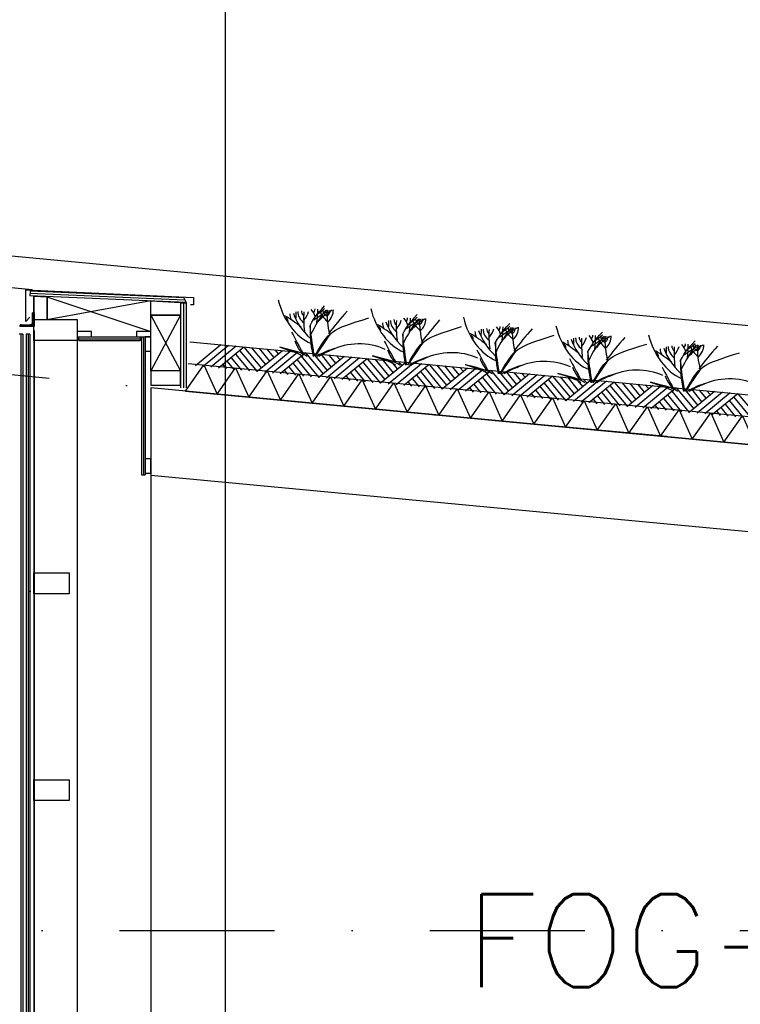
# Model space of a CAD drawing. Extents: x -18628 to 99585, y 127200 to 154480.
# Tile 55 of 59: x 79576 to 81900, y 137777 to 140954. Entities that reach past the tile are written whole.
import ezdxf

# ---------------------------------------------------------------- set-up
doc = ezdxf.new("R2010")
doc.units = 0
doc.header["$LTSCALE"] = 1000
doc.header["$MEASUREMENT"] = 0
doc.linetypes.add('DASHDOT', pattern=[1, 0.5, -0.25, 0, -0.25])
doc.linetypes.add('DOT', pattern=[0.25, 0, -0.25])
for name, color, linetype in [('B02', 7, 'CONTINUOUS'), ('B03', 7, 'CONTINUOUS'), ('B08', 7, 'CONTINUOUS')]:
    doc.layers.add(name, color=color, linetype=linetype)
doc.styles.add('TXT', font='txt.shx')

msp = doc.modelspace()

# ---------------------------------------------------------------- linework, layer by layer
at = {"layer": 'B02', "color": 5, "linetype": 'Continuous'}
msp.add_line((80239.5, 151575.7), (80239.5, 127199.8), dxfattribs=at)
at = {"layer": 'B02', "color": 5, "linetype": 'DASHDOT'}
for p, q in [((99585, 137916), (-15956, 148828)), ((-15111, 138016), (89669.6, 138016))]:
    msp.add_line(p, q, dxfattribs=at)
at = {"layer": 'B03', "color": 5, "linetype": 'Continuous'}
for p, q in [((74156, 140701.1), (91430.9, 139069.7)), ((74154, 140599.4), (79616.2, 140083.6)), ((80109.3, 140048.8), (79609.4, 140069.9)), ((80104.5, 140040.7), (80104.5, 139765.7)), ((79622.5, 139951), (79622.5, 132683)), ((79623.5, 139951), (79623.5, 136072.5)), ((79580.5, 139939.3), (79580.5, 132648)), ((79603.5, 139939.3), (79603.5, 132648)), ((79761.5, 139918.3), (79761.5, 132683)), ((79766.7, 139924.3), (79966.1, 139924.3)), ((79975.5, 139930.3), (79975.5, 139485.7)), ((80224.6, 139904.7), (80142.9, 139837.1)), ((80249.5, 139902.4), (80167.7, 139834.8)), ((80274.4, 139900), (80192.6, 139832.4)), ((80299.2, 139897.7), (80217.5, 139830)), ((80285.2, 139886.9), (80342, 139818.3)), ((80299.2, 139897.7), (80356.1, 139830)), ((80324.1, 139895.3), (80369.2, 139840.8)), ((80423.7, 139885.9), (80342, 139818.3)), ((80349, 139893), (80382.3, 139851.6)), ((80448.6, 139883.6), (80366.9, 139816)), ((80373.9, 139890.6), (80396.4, 139863.4)), ((80473.5, 139881.2), (80391.7, 139813.6)), ((80398.8, 139888.3), (80410.6, 139875.1)), ((80244.8, 139852.6), (80267.3, 139825.4)), ((80258.8, 139863.3), (80292.2, 139823)), ((80272, 139875.1), (80317.1, 139820.6)), ((80498.4, 139878.9), (80416.6, 139811.2)), ((80471.1, 139856.3), (80516.2, 139801.8)), ((80484.3, 139868.1), (80541.1, 139799.5)), ((80498.4, 139878.9), (80555.2, 139811.2)), ((80523.2, 139876.5), (80568.3, 139822)), ((80622.8, 139867.1), (80541.1, 139799.5)), ((80548.1, 139874.2), (80581.4, 139832.9)), ((80647.7, 139864.8), (80566, 139797.1)), ((80573, 139871.8), (80595.6, 139844.6)), ((80672.6, 139862.4), (80590.9, 139794.8)), ((80597.9, 139869.5), (80609.7, 139856.3)), ((80697.5, 139860), (80615.7, 139792.4)), ((80683.4, 139849.3), (80740.2, 139780.7)), ((80697.5, 139860), (80754.4, 139792.4)), ((80722.4, 139857.7), (80767.4, 139803.2)), ((80747.2, 139855.4), (80780.5, 139814)), ((80772.1, 139853), (80794.7, 139825.8)), ((80797, 139850.6), (80808.8, 139837.5)), ((80230.7, 139841.9), (80242.4, 139827.7)), ((80429.8, 139823.1), (80441.5, 139808.9)), ((80443.9, 139833.8), (80466.4, 139806.5)), ((80457.9, 139844.5), (80491.3, 139804.2)), ((80657.1, 139825.7), (80690.4, 139785.4)), ((80670.2, 139837.5), (80715.3, 139783)), ((80821.9, 139848.3), (80740.2, 139780.7)), ((80846.8, 139846), (80765.1, 139778.3)), ((80871.7, 139843.6), (80790, 139776)), ((80896.6, 139841.2), (80814.9, 139773.6)), ((80869.3, 139818.7), (80914.4, 139764.2)), ((80882.5, 139830.5), (80939.3, 139761.9)), ((80896.6, 139841.2), (80953.5, 139773.6)), ((80921.5, 139838.9), (80966.5, 139784.4)), ((81021, 139829.5), (80939.3, 139761.9)), ((80946.4, 139836.5), (80979.6, 139795.2)), ((81045.9, 139827.1), (80964.2, 139759.5)), ((80971.2, 139834.2), (80993.8, 139807)), ((81070.8, 139824.8), (80989.1, 139757.2)), ((80996.1, 139831.9), (81007.9, 139818.7)), ((81095.7, 139822.4), (81014, 139754.8)), ((81095.7, 139822.4), (81152.6, 139754.8)), ((81120.6, 139820.1), (81165.7, 139765.6)), ((81145.5, 139817.7), (81178.7, 139776.4)), ((80628.9, 139804.2), (80640.6, 139790.1)), ((80643, 139815), (80665.5, 139787.7)), ((80828, 139785.5), (80839.8, 139771.3)), ((80842.1, 139796.2), (80864.6, 139768.9)), ((80856.2, 139806.9), (80889.5, 139766.6)), ((81055.3, 139788.1), (81088.6, 139747.8)), ((81068.4, 139799.9), (81113.5, 139745.4)), ((81081.6, 139811.7), (81138.4, 139743.1)), ((81220.1, 139810.7), (81138.4, 139743.1)), ((81245, 139808.3), (81163.3, 139740.7)), ((81170.4, 139815.4), (81192.9, 139788.1)), ((81269.9, 139806), (81188.2, 139738.4)), ((81195.2, 139813), (81207.1, 139799.9)), ((81294.8, 139803.6), (81213.1, 139736)), ((81280.7, 139792.9), (81337.5, 139724.3)), ((81294.8, 139803.6), (81351.7, 139736)), ((81319.7, 139801.3), (81364.8, 139746.8)), ((81419.2, 139791.9), (81337.5, 139724.3)), ((81344.6, 139798.9), (81377.9, 139757.6)), ((81444.1, 139789.5), (81362.4, 139721.9)), ((81369.5, 139796.6), (81392, 139769.4)), ((81469, 139787.2), (81387.3, 139719.6)), ((81394.4, 139794.2), (81406.2, 139781.1)), ((81027.1, 139766.6), (81038.9, 139752.5)), ((81041.2, 139777.4), (81063.8, 139750.1)), ((81240.3, 139758.6), (81262.9, 139731.3)), ((81254.4, 139769.3), (81287.8, 139729)), ((81267.6, 139781.1), (81312.6, 139726.6)), ((81493.9, 139784.8), (81412.2, 139717.2)), ((81466.7, 139762.3), (81511.8, 139707.8)), ((81479.9, 139774.1), (81536.6, 139705.5)), ((81493.9, 139784.8), (81550.8, 139717.2)), ((81518.8, 139782.5), (81563.9, 139728)), ((81618.4, 139773.1), (81536.6, 139705.5)), ((81543.7, 139780.1), (81577, 139738.8)), ((81643.2, 139770.7), (81561.5, 139703.1)), ((81568.6, 139777.8), (81591.1, 139750.5)), ((81668.1, 139768.4), (81586.4, 139700.8)), ((81593.5, 139775.4), (81605.3, 139762.3)), ((81693, 139766), (81611.3, 139698.4)), ((81679, 139755.3), (81735.8, 139686.7)), ((81693, 139766), (81749.9, 139698.4)), ((81717.9, 139763.7), (81763, 139709.2)), ((81817.5, 139754.3), (81735.8, 139686.7)), ((81742.8, 139761.3), (81776.1, 139720)), ((81767.7, 139759), (81790.2, 139731.7)), ((81792.6, 139756.6), (81804.4, 139743.5)), ((81226.2, 139747.8), (81238, 139733.7)), ((81425.4, 139729), (81437.1, 139714.9)), ((81439.4, 139739.8), (81462, 139712.5)), ((81453.5, 139750.5), (81486.9, 139710.2)), ((81652.6, 139731.7), (81686, 139691.4)), ((81665.8, 139743.5), (81710.9, 139689)), ((81842.4, 139751.9), (81760.7, 139684.3)), ((81867.3, 139749.6), (81785.5, 139682)), ((81892.2, 139747.2), (81810.4, 139679.6)), ((81864.9, 139724.7), (81910, 139670.2)), ((81878.1, 139736.5), (81934.9, 139667.9)), ((81892.2, 139747.2), (81949, 139679.6)), ((81624.5, 139710.2), (81636.2, 139696.1)), ((81638.6, 139721), (81661.1, 139693.7)), ((81823.6, 139691.4), (81835.3, 139677.3)), ((81837.7, 139702.1), (81860.2, 139674.9)), ((81851.7, 139712.9), (81885.1, 139672.6)), ((79999.5, 139492), (79999.5, 132666))]:
    msp.add_line(p, q, dxfattribs=at)
at = {"layer": 'B03', "color": 34, "linetype": 'Continuous'}
for p, q in [((79596.5, 139980.4), (79596.5, 140082.2)), ((79596.5, 140082.2), (80137.2, 140057.7)), ((80137.2, 140057.7), (80137.2, 140033.8)), ((80137.2, 140033.8), (80127.2, 140033.8)), ((79608.7, 139993.9), (79596.5, 139980.4))]:
    msp.add_line(p, q, dxfattribs=at)
at = {"layer": 'B03', "color": 7, "linetype": 'Continuous'}
for p, q in [((79609.8, 140077.4), (79609.1, 140062.4)), ((80105.3, 140056.5), (79609.8, 140077.4)), ((80113.3, 140041.1), (79609.1, 140062.4)), ((79622.5, 139985.3), (79622.5, 140061.8)), ((79622.5, 140061.8), (79664.2, 140059.8)), ((79623.5, 139985.3), (79623.5, 140061.8)), ((79623.5, 140061.8), (79665.1, 140059.8)), ((79664.2, 140059.8), (79664.2, 139985.3)), ((79665.1, 140059.8), (79665.1, 139985.3)), ((79999.5, 140000.2), (79999.5, 140046.2)), ((79999.5, 140046.2), (80095.5, 140041.2)), ((80095.5, 140041.2), (80095.5, 140000.2)), ((80095.5, 140040.7), (80095.5, 139765.7)), ((80095.5, 140040.7), (80113.5, 140040.7)), ((80105.3, 140056.5), (80113.3, 140041.1)), ((80113.5, 140040.7), (80113.5, 139765.7)), ((79622.5, 139986), (79761.5, 139986)), ((79622.5, 139919), (79622.5, 139986)), ((79664.2, 139985.3), (79622.5, 139985.3)), ((79665.1, 139985.3), (79623.5, 139985.3)), ((79761.5, 139986), (79761.5, 139919)), ((80095.5, 140000.2), (79999.5, 140000.2)), ((79807.5, 139948.3), (79761.5, 139948.3)), ((79761.5, 139948.3), (79761.5, 139930.3)), ((79807.5, 139930.3), (79807.5, 139948.3)), ((79999.5, 139948.3), (79953.5, 139948.3)), ((79953.5, 139948.3), (79953.5, 139930.3)), ((79999.5, 139930.3), (79999.5, 139948.3)), ((79761.5, 139919), (79622.5, 139919)), ((79761.5, 139930.3), (79807.5, 139930.3)), ((79766.7, 139930.3), (79966.1, 139930.3)), ((79766.7, 139918.3), (79766.7, 139930.3)), ((79766.7, 139918.3), (79966.1, 139918.3)), ((79953.5, 139930.3), (79999.5, 139930.3)), ((79966.1, 139918.3), (79966.1, 139930.3)), ((79969.5, 139930.3), (79969.5, 139485.7)), ((79969.5, 139930.3), (79981.5, 139930.3)), ((79981.5, 139930.3), (79981.5, 139485.7)), ((79999.5, 139930.3), (79981.5, 139930.3)), ((79981.5, 139930.3), (79981.5, 139884.3)), ((79999.5, 139884.3), (79999.5, 139930.3)), ((80125, 139914.1), (86990.3, 139265.7)), ((79981.5, 139884.3), (79999.5, 139884.3)), ((80095.5, 139820.8), (79999.5, 139820.8)), ((79999.5, 139820.8), (79999.5, 139774.8)), ((80095.5, 139774.8), (80095.5, 139820.8)), ((79999.5, 139774.8), (80095.5, 139774.8)), ((79999.5, 139536.7), (79981.5, 139536.7)), ((79981.5, 139536.7), (79981.5, 139490.7)), ((79999.5, 139490.7), (79999.5, 139536.7)), ((79969.5, 139485.7), (79981.5, 139485.7)), ((79981.5, 139490.7), (79999.5, 139490.7)), ((79622.5, 139169), (79736.5, 139169)), ((79622.5, 139102), (79622.5, 139169)), ((79736.5, 139169), (79736.5, 139102)), ((79736.5, 139102), (79622.5, 139102)), ((79622.5, 138502), (79736.5, 138502)), ((79622.5, 138435), (79622.5, 138502)), ((79736.5, 138502), (79736.5, 138435)), ((79736.5, 138435), (79622.5, 138435))]:
    msp.add_line(p, q, dxfattribs=at)
at = {"layer": 'B03', "color": 1, "linetype": 'Continuous'}
for p, q in [((79664.2, 140059.8), (79999.5, 139948.3)), ((79999.5, 140046.2), (79664.2, 139985.3)), ((79999.5, 140000.2), (80095.5, 139820.8)), ((80095.5, 140000.2), (79999.5, 139820.8)), ((79999.5, 140000.2), (80095.5, 140000.2)), ((79999.5, 139820.8), (79999.5, 140000.2)), ((80095.5, 140000.2), (80095.5, 139820.8)), ((79586.5, 139939.3), (79574.5, 139939.3)), ((79586.5, 139939.3), (79586.5, 132648)), ((79597.5, 139939.3), (79597.5, 132648)), ((79609.5, 139939.3), (79597.5, 139939.3)), ((79609.5, 139939.3), (79609.5, 132648)), ((80095.5, 139820.8), (79999.5, 139820.8)), ((80119.5, 139844.8), (87070.5, 139188.3)), ((80111, 139755.2), (87072.1, 139097.8))]:
    msp.add_line(p, q, dxfattribs=at)
at = {"layer": 'B03', "color": 2, "linetype": 'Continuous'}
for p, q in [((79617.8, 140007.2), (79618.1, 140007.8)), ((79617.8, 140007.2), (79618.1, 140007.8)), ((79618.1, 140007.8), (79618.5, 140008.3)), ((79618.1, 140007.8), (79618.5, 140008.3)), ((79622.5, 139964.3), (79618.1, 140007.8)), ((79618.1, 140007.8), (79622.5, 139964.3)), ((79618.5, 140008.3), (79619, 140008.7)), ((79618.5, 140008.3), (79619, 140008.7)), ((79622.5, 139964.3), (79618.5, 140008.3)), ((79618.5, 140008.3), (79622.5, 139964.3)), ((79618.7, 140007.2), (79619.1, 140007.8)), ((79618.7, 140007.2), (79619.1, 140007.8)), ((79619, 140008.7), (79619.6, 140009.1)), ((79619, 140008.7), (79619.6, 140009.1)), ((79622.5, 139964.3), (79619, 140008.7)), ((79619, 140008.7), (79622.5, 139964.3)), ((79619.1, 140007.8), (79619.5, 140008.3)), ((79619.1, 140007.8), (79619.5, 140008.3)), ((79623.5, 139964.3), (79619.1, 140007.8)), ((79619.1, 140007.8), (79623.5, 139964.3)), ((79619.5, 140008.3), (79620, 140008.7)), ((79619.5, 140008.3), (79620, 140008.7)), ((79623.5, 139964.3), (79619.5, 140008.3)), ((79619.5, 140008.3), (79623.5, 139964.3)), ((79619.6, 140009.1), (79620.3, 140009.3)), ((79619.6, 140009.1), (79620.3, 140009.3)), ((79622.5, 139964.3), (79619.6, 140009.1)), ((79619.6, 140009.1), (79622.5, 139964.3)), ((79620, 140008.7), (79620.6, 140009.1)), ((79620, 140008.7), (79620.6, 140009.1)), ((79623.5, 139964.3), (79620, 140008.7)), ((79620, 140008.7), (79623.5, 139964.3)), ((79622.5, 139964.3), (79620.3, 140009.3)), ((79620.3, 140009.3), (79621, 140009.3)), ((79620.3, 140009.3), (79622.5, 139964.3)), ((79620.3, 140009.3), (79621, 140009.3)), ((79620.6, 140009.1), (79621.3, 140009.3)), ((79620.6, 140009.1), (79621.3, 140009.3)), ((79623.5, 139964.3), (79620.6, 140009.1)), ((79620.6, 140009.1), (79623.5, 139964.3)), ((79622.5, 139964.3), (79621, 140009.3)), ((79621, 140009.3), (79622.5, 140009.3)), ((79621, 140009.3), (79622.5, 139964.3)), ((79621, 140009.3), (79622.5, 140009.3)), ((79623.5, 139964.3), (79621.3, 140009.3)), ((79621.3, 140009.3), (79622, 140009.3)), ((79621.3, 140009.3), (79623.5, 139964.3)), ((79621.3, 140009.3), (79622, 140009.3)), ((79623.5, 139964.3), (79622, 140009.3)), ((79622, 140009.3), (79623.5, 140009.3)), ((79622, 140009.3), (79623.5, 139964.3)), ((79622, 140009.3), (79623.5, 140009.3)), ((79622.5, 140009.3), (79622.5, 139964.3)), ((79622.5, 140009.3), (79622.5, 139964.3)), ((79623.5, 140009.3), (79623.5, 139964.3)), ((79623.5, 140009.3), (79623.5, 139964.3)), ((79617.4, 139975), (79617.5, 139976.3)), ((79617.4, 139975), (79617.5, 139976.3)), ((79617.5, 140005.8), (79617.6, 140006.5)), ((79617.5, 140005.8), (79617.6, 140006.5)), ((79622.5, 139964.3), (79617.5, 140005.8)), ((79617.5, 139976.3), (79617.5, 140005.8)), ((79617.5, 140005.8), (79622.5, 139964.3)), ((79617.5, 139976.3), (79617.5, 140005.8)), ((79622.5, 139964.3), (79617.5, 139976.3)), ((79617.5, 139976.3), (79622.5, 139964.3)), ((79617.6, 140006.5), (79617.8, 140007.2)), ((79617.6, 140006.5), (79617.8, 140007.2)), ((79622.5, 139964.3), (79617.6, 140006.5)), ((79617.6, 140006.5), (79622.5, 139964.3)), ((79622.5, 139964.3), (79617.8, 140007.2)), ((79617.8, 140007.2), (79622.5, 139964.3)), ((79618.3, 139975), (79618.5, 139976.3)), ((79618.3, 139975), (79618.5, 139976.3)), ((79618.5, 140006.5), (79618.7, 140007.2)), ((79618.5, 140006.5), (79618.7, 140007.2)), ((79623.5, 139964.3), (79618.5, 140006.5)), ((79618.5, 140005.8), (79618.5, 140006.5)), ((79618.5, 140006.5), (79623.5, 139964.3)), ((79618.5, 140005.8), (79618.5, 140006.5)), ((79623.5, 139964.3), (79618.5, 140005.8)), ((79618.5, 139976.3), (79618.5, 140005.8)), ((79618.5, 140005.8), (79623.5, 139964.3)), ((79618.5, 139976.3), (79618.5, 140005.8)), ((79623.5, 139964.3), (79618.5, 139976.3)), ((79618.5, 139976.3), (79623.5, 139964.3)), ((79623.5, 139964.3), (79618.7, 140007.2)), ((79618.7, 140007.2), (79623.5, 139964.3)), ((79577.5, 139965.8), (79577.6, 139966.5)), ((79577.5, 139965.8), (79577.6, 139966.5)), ((79622.5, 139964.3), (79577.5, 139965.8)), ((79577.5, 139964.3), (79577.5, 139965.8)), ((79577.5, 139965.8), (79622.5, 139964.3)), ((79577.5, 139964.3), (79577.5, 139965.8)), ((79622.5, 139964.3), (79577.5, 139964.3)), ((79622.5, 139964.3), (79577.5, 139964.3)), ((79577.6, 139966.5), (79577.8, 139967.2)), ((79577.6, 139966.5), (79577.8, 139967.2)), ((79622.5, 139964.3), (79577.6, 139966.5)), ((79577.6, 139966.5), (79622.5, 139964.3)), ((79577.8, 139967.2), (79578.1, 139967.8)), ((79577.8, 139967.2), (79578.1, 139967.8)), ((79622.5, 139964.3), (79577.8, 139967.2)), ((79577.8, 139967.2), (79622.5, 139964.3)), ((79578.1, 139967.8), (79578.5, 139968.3)), ((79578.1, 139967.8), (79578.5, 139968.3)), ((79622.5, 139964.3), (79578.1, 139967.8)), ((79578.1, 139967.8), (79622.5, 139964.3)), ((79578.5, 139968.3), (79579, 139968.7)), ((79578.5, 139968.3), (79579, 139968.7)), ((79622.5, 139964.3), (79578.5, 139968.3)), ((79578.5, 139968.3), (79622.5, 139964.3)), ((79578.5, 139966.5), (79578.7, 139967.2)), ((79578.5, 139966.5), (79578.7, 139967.2)), ((79623.5, 139964.3), (79578.5, 139966.5)), ((79578.5, 139965.8), (79578.5, 139966.5)), ((79578.5, 139966.5), (79623.5, 139964.3)), ((79578.5, 139965.8), (79578.5, 139966.5)), ((79623.5, 139964.3), (79578.5, 139965.8)), ((79578.5, 139964.3), (79578.5, 139965.8)), ((79578.5, 139965.8), (79623.5, 139964.3)), ((79578.5, 139964.3), (79578.5, 139965.8)), ((79623.5, 139964.3), (79578.5, 139964.3)), ((79623.5, 139964.3), (79578.5, 139964.3)), ((79578.7, 139967.2), (79579.1, 139967.8)), ((79578.7, 139967.2), (79579.1, 139967.8)), ((79623.5, 139964.3), (79578.7, 139967.2)), ((79578.7, 139967.2), (79623.5, 139964.3)), ((79579, 139968.7), (79579.6, 139969.1)), ((79579, 139968.7), (79579.6, 139969.1)), ((79622.5, 139964.3), (79579, 139968.7)), ((79579, 139968.7), (79622.5, 139964.3)), ((79579.1, 139967.8), (79579.5, 139968.3)), ((79579.1, 139967.8), (79579.5, 139968.3)), ((79623.5, 139964.3), (79579.1, 139967.8)), ((79579.1, 139967.8), (79623.5, 139964.3)), ((79579.5, 139968.3), (79580, 139968.7)), ((79579.5, 139968.3), (79580, 139968.7)), ((79623.5, 139964.3), (79579.5, 139968.3)), ((79579.5, 139968.3), (79623.5, 139964.3)), ((79579.6, 139969.1), (79580.3, 139969.3)), ((79579.6, 139969.1), (79580.3, 139969.3)), ((79622.5, 139964.3), (79579.6, 139969.1)), ((79579.6, 139969.1), (79622.5, 139964.3)), ((79580, 139968.7), (79580.6, 139969.1)), ((79580, 139968.7), (79580.6, 139969.1)), ((79623.5, 139964.3), (79580, 139968.7)), ((79580, 139968.7), (79623.5, 139964.3)), ((79622.5, 139964.3), (79580.3, 139969.3)), ((79580.3, 139969.3), (79581, 139969.3)), ((79580.3, 139969.3), (79622.5, 139964.3)), ((79580.3, 139969.3), (79581, 139969.3)), ((79580.6, 139969.1), (79581.3, 139969.3)), ((79580.6, 139969.1), (79581.3, 139969.3)), ((79623.5, 139964.3), (79580.6, 139969.1)), ((79580.6, 139969.1), (79623.5, 139964.3)), ((79622.5, 139964.3), (79581, 139969.3)), ((79581, 139969.3), (79610.5, 139969.3)), ((79581, 139969.3), (79622.5, 139964.3)), ((79581, 139969.3), (79610.5, 139969.3)), ((79623.5, 139964.3), (79581.3, 139969.3)), ((79581.3, 139969.3), (79582, 139969.3)), ((79581.3, 139969.3), (79623.5, 139964.3)), ((79581.3, 139969.3), (79582, 139969.3)), ((79623.5, 139964.3), (79582, 139969.3)), ((79582, 139969.3), (79611.5, 139969.3)), ((79582, 139969.3), (79623.5, 139964.3)), ((79582, 139969.3), (79611.5, 139969.3)), ((79610.5, 139969.3), (79611.9, 139969.5)), ((79610.5, 139969.3), (79611.9, 139969.5)), ((79622.5, 139964.3), (79610.5, 139969.3)), ((79610.5, 139969.3), (79622.5, 139964.3)), ((79611.5, 139969.3), (79612.8, 139969.5)), ((79611.5, 139969.3), (79612.8, 139969.5)), ((79623.5, 139964.3), (79611.5, 139969.3)), ((79611.5, 139969.3), (79623.5, 139964.3)), ((79611.9, 139969.5), (79613.2, 139969.9)), ((79611.9, 139969.5), (79613.2, 139969.9)), ((79622.5, 139964.3), (79611.9, 139969.5)), ((79611.9, 139969.5), (79622.5, 139964.3)), ((79612.8, 139969.5), (79614.1, 139969.9)), ((79612.8, 139969.5), (79614.1, 139969.9)), ((79623.5, 139964.3), (79612.8, 139969.5)), ((79612.8, 139969.5), (79623.5, 139964.3)), ((79613.2, 139969.9), (79614.4, 139970.5)), ((79613.2, 139969.9), (79614.4, 139970.5)), ((79622.5, 139964.3), (79613.2, 139969.9)), ((79613.2, 139969.9), (79622.5, 139964.3)), ((79614.1, 139969.9), (79615.4, 139970.5)), ((79614.1, 139969.9), (79615.4, 139970.5)), ((79623.5, 139964.3), (79614.1, 139969.9)), ((79614.1, 139969.9), (79623.5, 139964.3)), ((79614.4, 139970.5), (79615.4, 139971.4)), ((79614.4, 139970.5), (79615.4, 139971.4)), ((79622.5, 139964.3), (79614.4, 139970.5)), ((79614.4, 139970.5), (79622.5, 139964.3)), ((79615.4, 139971.4), (79616.3, 139972.4)), ((79615.4, 139971.4), (79616.3, 139972.4)), ((79622.5, 139964.3), (79615.4, 139971.4)), ((79615.4, 139971.4), (79622.5, 139964.3)), ((79615.4, 139970.5), (79616.4, 139971.4)), ((79615.4, 139970.5), (79616.4, 139971.4)), ((79623.5, 139964.3), (79615.4, 139970.5)), ((79615.4, 139970.5), (79623.5, 139964.3)), ((79616.3, 139972.4), (79616.9, 139973.6)), ((79616.3, 139972.4), (79616.9, 139973.6)), ((79622.5, 139964.3), (79616.3, 139972.4)), ((79616.3, 139972.4), (79622.5, 139964.3)), ((79616.4, 139971.4), (79617.3, 139972.4)), ((79616.4, 139971.4), (79617.3, 139972.4)), ((79623.5, 139964.3), (79616.4, 139971.4)), ((79616.4, 139971.4), (79623.5, 139964.3)), ((79616.9, 139973.6), (79617.4, 139975)), ((79616.9, 139973.6), (79617.4, 139975)), ((79622.5, 139964.3), (79616.9, 139973.6)), ((79616.9, 139973.6), (79622.5, 139964.3)), ((79617.3, 139972.4), (79617.9, 139973.6)), ((79617.3, 139972.4), (79617.9, 139973.6)), ((79623.5, 139964.3), (79617.3, 139972.4)), ((79617.3, 139972.4), (79623.5, 139964.3)), ((79622.5, 139964.3), (79617.4, 139975)), ((79617.4, 139975), (79622.5, 139964.3)), ((79617.9, 139973.6), (79618.3, 139975)), ((79617.9, 139973.6), (79618.3, 139975)), ((79623.5, 139964.3), (79617.9, 139973.6)), ((79617.9, 139973.6), (79623.5, 139964.3)), ((79623.5, 139964.3), (79618.3, 139975)), ((79618.3, 139975), (79623.5, 139964.3)), ((86929.5, 139111.2), (79999.5, 139765.7)), ((79999.5, 139765.7), (79999.5, 139484.5)), ((79999.5, 139484.5), (86929.5, 138831.2))]:
    msp.add_line(p, q, dxfattribs=at)
at = {"layer": 'B03', "color": 7, "linetype": 'DOT'}
for p, q in [((79269.5, 138535.1), (79579.4, 139125.8)), ((79270.5, 138535.1), (79580.3, 139125.8)), ((79579.4, 139125.8), (79609.5, 139110)), ((79580.3, 139125.8), (79610.4, 139110)), ((79609.5, 139110), (79299.6, 138519.3)), ((79610.4, 139110), (79300.6, 138519.3))]:
    msp.add_line(p, q, dxfattribs=at)
at = {"layer": 'B03', "color": 5, "linetype": 'Continuous'}
for points in [[(80111, 139755.2), (80170.6, 139840), (80213.2, 139745.5)], [(80213.2, 139745.5), (80272.7, 139830.3), (80315.3, 139735.9)], [(80315.3, 139735.9), (80374.8, 139820.7), (80417.5, 139726.2)], [(80417.5, 139726.2), (80477, 139811), (80519.6, 139716.6)], [(80519.6, 139716.6), (80579.1, 139801.4), (80621.8, 139706.9)], [(80621.8, 139706.9), (80681.3, 139791.7), (80723.9, 139697.3)], [(80723.9, 139697.3), (80783.4, 139782.1), (80826, 139687.6)], [(80826, 139687.6), (80885.6, 139772.4), (80928.2, 139678)], [(80928.2, 139678), (80987.7, 139762.8), (81030.3, 139668.4)], [(81030.3, 139668.4), (81089.9, 139753.1), (81132.5, 139658.7)], [(81132.5, 139658.7), (81192, 139743.5), (81234.6, 139649.1)], [(81234.6, 139649.1), (81294.2, 139733.8), (81336.8, 139639.4)], [(81336.8, 139639.4), (81396.3, 139724.2), (81438.9, 139629.8)], [(81438.9, 139629.8), (81498.4, 139714.5), (81541.1, 139620.1)], [(81541.1, 139620.1), (81600.6, 139704.9), (81643.2, 139610.5)], [(81643.2, 139610.5), (81702.7, 139695.2), (81745.4, 139600.8)], [(81745.4, 139600.8), (81804.9, 139685.6), (81847.5, 139591.2)], [(81847.5, 139591.2), (81907, 139676), (81949.6, 139581.5)]]:
    msp.add_lwpolyline(points, dxfattribs=at)
for centre, major_axis, ratio, start_param, end_param in [((80566.6, 140120.7), (0, 221.9), 0.744818, 1.89324, 2.833024), ((91399.3, 139968.3), (10932.7, 0), 0.660641, 3.135652, 3.138449), ((80555.4, 140011.2), (82.2, 0), 0.660641, 3.127227, 3.861374), ((80528.7, 140013.5), (43.9, 0), 0.660641, 3.11489, 3.740647), ((81364, 139992.6), (871.9, 0), 0.660641, 3.10941, 3.218759), ((80373.6, 140028.5), (136.6, 0), 0.660641, 5.766599, 6.106268), ((81259.7, 139784.3), (780.2, 0), 0.660641, 2.672959, 2.83724), ((80424.8, 139984.1), (106.3, 0), 0.660641, 0.168666, 0.523639), ((80496.7, 140019.6), (32.1, 0), 0.660641, 5.702662, 6.319964), ((81325, 139461.6), (1125.8, 0), 0.660641, 2.302834, 2.361653), ((79607.3, 140023.9), (930.5, 0), 0.660641, 6.203932, 6.276051), ((80410.8, 140090.9), (182, 0), 0.660641, 5.494245, 5.671447), ((80722.4, 139911.9), (209.9, 0), 0.660641, 2.289302, 2.622785), ((80673.5, 140034.5), (133, 0), 0.660641, 3.3755, 3.801171), ((80582.2, 140014), (27.8, 0), 0.660641, 3.052601, 4.146823), ((81198.8, 140008.2), (631.5, 0), 0.660641, 3.120153, 3.307181), ((80481, 140017.1), (107, 0), 0.660641, 5.689062, 6.294216), ((80534, 140015.8), (43.8, 0), 0.660641, 5.674398, 6.301457), ((82239.9, 139389.9), (1864.2, 0), 0.660641, 2.611038, 2.678375), ((80865.2, 140092.5), (0, 221.9), 0.744818, 1.89324, 2.833024), ((80091.7, 139750.1), (506.6, 0), 0.660641, 0.68343, 0.834515), ((80417, 139980.2), (25, 0), 0.660641, 6.250795, 7.087454), ((80513.5, 140003.1), (66.2, 0), 0.660641, 3.115421, 3.534564), ((80800.6, 140057.3), (349.9, 0), 0.660641, 3.359516, 3.751905), ((80812.2, 139974.9), (66.2, 0), 0.660641, 3.115421, 3.534564), ((81099.3, 140029.1), (349.9, 0), 0.660641, 3.359516, 3.751905), ((91698, 139940.1), (10932.7, 0), 0.660641, 3.135652, 3.138449), ((80854.1, 139983), (82.2, 0), 0.660641, 3.127227, 3.861374), ((80827.4, 139985.3), (43.9, 0), 0.660641, 3.11489, 3.740647), ((81662.7, 139964.4), (871.9, 0), 0.660641, 3.10941, 3.218759), ((80672.3, 140000.3), (136.6, 0), 0.660641, 5.766599, 6.106268), ((81558.3, 139756.1), (780.2, 0), 0.660641, 2.672959, 2.83724), ((80723.5, 139955.8), (106.3, 0), 0.660641, 0.168666, 0.523639), ((80795.4, 139991.4), (32.1, 0), 0.660641, 5.702662, 6.319964), ((81623.7, 139433.4), (1125.8, 0), 0.660641, 2.302834, 2.361653), ((79906, 139995.7), (930.5, 0), 0.660641, 6.203932, 6.276051), ((80709.4, 140062.7), (182, 0), 0.660641, 5.494245, 5.671447), ((81021.1, 139883.7), (209.9, 0), 0.660641, 2.289302, 2.622785), ((80972.2, 140006.2), (133, 0), 0.660641, 3.3755, 3.801171), ((80880.9, 139985.8), (27.8, 0), 0.660641, 3.052601, 4.146823), ((81497.5, 139980), (631.5, 0), 0.660641, 3.120153, 3.307181), ((80779.7, 139988.9), (107, 0), 0.660641, 5.689062, 6.294216), ((80832.7, 139987.6), (43.8, 0), 0.660641, 5.674398, 6.301457), ((82538.5, 139361.7), (1864.2, 0), 0.660641, 2.611038, 2.678375), ((81163.9, 140064.3), (0, 221.9), 0.744818, 1.89324, 2.833024), ((89481.6, 142031.8), (9564.7, 0), 0.660641, 3.478125, 3.489628), ((80390.3, 139721.9), (506.6, 0), 0.660641, 0.68343, 0.834515), ((80715.6, 139952), (25, 0), 0.660641, 6.250795, 7.087454), ((81110.9, 139946.7), (66.2, 0), 0.660641, 3.115421, 3.534564), ((81398, 140000.9), (349.9, 0), 0.660641, 3.359516, 3.751905), ((91996.7, 139911.9), (10932.7, 0), 0.660641, 3.135652, 3.138449), ((81152.8, 139954.7), (82.2, 0), 0.660641, 3.127227, 3.861374), ((81126, 139957), (43.9, 0), 0.660641, 3.11489, 3.740647), ((81961.4, 139936.2), (871.9, 0), 0.660641, 3.10941, 3.218759), ((80970.9, 139972.1), (136.6, 0), 0.660641, 5.766599, 6.106268), ((81857, 139727.9), (780.2, 0), 0.660641, 2.672959, 2.83724), ((81022.2, 139927.6), (106.3, 0), 0.660641, 0.168666, 0.523639), ((81094, 139963.2), (32.1, 0), 0.660641, 5.702662, 6.319964), ((81922.4, 139405.2), (1125.8, 0), 0.660641, 2.302834, 2.361653), ((80204.6, 139967.5), (930.5, 0), 0.660641, 6.203932, 6.276051), ((81008.1, 140034.5), (182, 0), 0.660641, 5.494245, 5.671447), ((81319.7, 139855.5), (209.9, 0), 0.660641, 2.289302, 2.622785), ((81270.9, 139978), (133, 0), 0.660641, 3.3755, 3.801171), ((81179.5, 139957.6), (27.8, 0), 0.660641, 3.052601, 4.146823), ((81796.2, 139951.8), (631.5, 0), 0.660641, 3.120153, 3.307181), ((81078.4, 139960.7), (107, 0), 0.660641, 5.689062, 6.294216), ((81131.3, 139959.4), (43.8, 0), 0.660641, 5.674398, 6.301457), ((82837.2, 139333.5), (1864.2, 0), 0.660641, 2.611038, 2.678375), ((81462.6, 140036.1), (0, 221.9), 0.744818, 1.89324, 2.833024), ((80686, 139952), (228.6, 0), 0.660641, 3.374473, 3.651764), ((80671.1, 139812.1), (144.6, 0), 0.660641, 0.95331, 2.235111), ((89780.3, 142003.5), (9564.7, 0), 0.660641, 3.478125, 3.489628), ((80689, 139693.6), (506.6, 0), 0.660641, 0.68343, 0.834515), ((81014.3, 139923.8), (25, 0), 0.660641, 6.250795, 7.087454), ((80987.7, 139665.4), (506.6, 0), 0.660641, 0.68343, 0.834515), ((81409.6, 139918.5), (66.2, 0), 0.660641, 3.115421, 3.534564), ((81696.6, 139972.7), (349.9, 0), 0.660641, 3.359516, 3.751905), ((92295.3, 139883.6), (10932.7, 0), 0.660641, 3.135652, 3.138449), ((81451.4, 139926.5), (82.2, 0), 0.660641, 3.127227, 3.861374), ((81424.7, 139928.8), (43.9, 0), 0.660641, 3.11489, 3.740647), ((82260.1, 139908), (871.9, 0), 0.660641, 3.10941, 3.218759), ((81269.6, 139943.9), (136.6, 0), 0.660641, 5.766599, 6.106268), ((82155.7, 139699.7), (780.2, 0), 0.660641, 2.672959, 2.83724), ((81320.8, 139899.4), (106.3, 0), 0.660641, 0.168666, 0.523639), ((81392.7, 139934.9), (32.1, 0), 0.660641, 5.702662, 6.319964), ((82221, 139377), (1125.8, 0), 0.660641, 2.302834, 2.361653), ((80503.3, 139939.3), (930.5, 0), 0.660641, 6.203932, 6.276051), ((81306.8, 140006.3), (182, 0), 0.660641, 5.494245, 5.671447), ((81618.4, 139827.3), (209.9, 0), 0.660641, 2.289302, 2.622785), ((81569.6, 139949.8), (133, 0), 0.660641, 3.3755, 3.801171), ((81478.2, 139929.4), (27.8, 0), 0.660641, 3.052601, 4.146823), ((82094.8, 139923.6), (631.5, 0), 0.660641, 3.120153, 3.307181), ((81377.1, 139932.5), (107, 0), 0.660641, 5.689062, 6.294216), ((81430, 139931.2), (43.8, 0), 0.660641, 5.674398, 6.301457), ((83135.9, 139305.3), (1864.2, 0), 0.660641, 2.611038, 2.678375), ((81761.3, 140007.8), (0, 221.9), 0.744818, 1.89324, 2.833024), ((80679, 139765.9), (210.8, 0), 0.660641, 1.96762, 2.325094), ((80669.7, 139782.4), (181.9, 0), 0.660641, 2.065597, 2.35593), ((80984.7, 139923.8), (228.6, 0), 0.660641, 3.374473, 3.651764), ((80969.8, 139783.9), (144.6, 0), 0.660641, 0.95331, 2.235111), ((90078.9, 141975.3), (9564.7, 0), 0.660641, 3.478125, 3.489628), ((81313, 139895.5), (25, 0), 0.660641, 6.250795, 7.087454), ((81286.4, 139637.2), (506.6, 0), 0.660641, 0.68343, 0.834515), ((81708.2, 139890.3), (66.2, 0), 0.660641, 3.115421, 3.534564), ((81995.3, 139944.5), (349.9, 0), 0.660641, 3.359516, 3.751905), ((92594, 139855.4), (10932.7, 0), 0.660641, 3.135652, 3.138449), ((81750.1, 139898.3), (82.2, 0), 0.660641, 3.127227, 3.861374), ((81723.4, 139900.6), (43.9, 0), 0.660641, 3.11489, 3.740647), ((82558.7, 139879.7), (871.9, 0), 0.660641, 3.10941, 3.218759), ((81568.3, 139915.7), (136.6, 0), 0.660641, 5.766599, 6.106268), ((82454.4, 139671.5), (780.2, 0), 0.660641, 2.672959, 2.83724), ((81619.5, 139871.2), (106.3, 0), 0.660641, 0.168666, 0.523639), ((81691.4, 139906.7), (32.1, 0), 0.660641, 5.702662, 6.319964), ((82519.7, 139348.8), (1125.8, 0), 0.660641, 2.302834, 2.361653), ((80802, 139911.1), (930.5, 0), 0.660641, 6.203932, 6.276051), ((81605.4, 139978), (182, 0), 0.660641, 5.494245, 5.671447), ((81917.1, 139799.1), (209.9, 0), 0.660641, 2.289302, 2.622785), ((81868.2, 139921.6), (133, 0), 0.660641, 3.3755, 3.801171), ((81776.9, 139901.1), (27.8, 0), 0.660641, 3.052601, 4.146823), ((82393.5, 139895.4), (631.5, 0), 0.660641, 3.120153, 3.307181), ((81675.7, 139904.3), (107, 0), 0.660641, 5.689062, 6.294216), ((81728.7, 139903), (43.8, 0), 0.660641, 5.674398, 6.301457), ((83434.5, 139277.1), (1864.2, 0), 0.660641, 2.611038, 2.678375), ((80977.7, 139737.7), (210.8, 0), 0.660641, 1.96762, 2.325094), ((80968.4, 139754.2), (181.9, 0), 0.660641, 2.065597, 2.35593), ((81283.3, 139895.6), (228.6, 0), 0.660641, 3.374473, 3.651764), ((81268.5, 139755.7), (144.6, 0), 0.660641, 0.95331, 2.235111), ((90377.6, 141947.1), (9564.7, 0), 0.660641, 3.478125, 3.489628), ((81611.6, 139867.3), (25, 0), 0.660641, 6.250795, 7.087454), ((81276.4, 139709.5), (210.8, 0), 0.660641, 1.96762, 2.325094), ((81267, 139725.9), (181.9, 0), 0.660641, 2.065597, 2.35593), ((81582, 139867.4), (228.6, 0), 0.660641, 3.374473, 3.651764), ((81567.2, 139727.5), (144.6, 0), 0.660641, 0.95331, 2.235111), ((90676.3, 141918.9), (9564.7, 0), 0.660641, 3.478125, 3.489628), ((81575, 139681.3), (210.8, 0), 0.660641, 1.96762, 2.325094), ((81565.7, 139697.7), (181.9, 0), 0.660641, 2.065597, 2.35593), ((81880.7, 139839.2), (228.6, 0), 0.660641, 3.374473, 3.651764), ((81865.8, 139699.3), (144.6, 0), 0.660641, 0.95331, 2.235111), ((81873.7, 139653), (210.8, 0), 0.660641, 1.96762, 2.325094), ((81864.4, 139669.5), (181.9, 0), 0.660641, 2.065597, 2.35593)]:
    msp.add_ellipse(centre, major_axis=major_axis, ratio=ratio, start_param=start_param, end_param=end_param, dxfattribs=at)
for points in [[(80512.9, 139967.5), (80531.2, 139999.4), (80531.2, 139999.4), (80559.8, 140030.4)], [(80529, 139868.8), (80576, 139951.9), (80576, 139951.9), (80702.7, 139991.9)], [(80811.6, 139939.3), (80829.9, 139971.1), (80829.9, 139971.1), (80858.5, 140002.1)], [(80526.4, 139868.1), (80517.8, 139922.5), (80517.8, 139922.5), (80512.9, 139967.5)], [(80523.4, 139867.4), (80513.9, 139919.4), (80513.9, 139920.1), (80514.2, 139969.1)], [(80827.7, 139840.6), (80874.7, 139923.6), (80874.7, 139923.6), (81001.4, 139963.7)], [(81110.3, 139911.1), (81128.6, 139942.9), (81128.6, 139942.9), (81157.2, 139973.9)], [(81408.9, 139882.9), (81427.2, 139914.7), (81427.2, 139914.7), (81455.8, 139945.7)], [(80529.4, 139867.4), (80577.2, 139937.9), (80577.3, 139938), (80579.8, 139941)], [(80825.1, 139839.9), (80816.4, 139894.3), (80816.4, 139894.3), (80811.6, 139939.3)], [(80822.1, 139839.1), (80812.6, 139891.2), (80812.6, 139891.9), (80812.9, 139940.9)], [(80828, 139839.1), (80875.9, 139909.7), (80876, 139909.8), (80878.5, 139912.8)], [(81120.7, 139810.9), (81111.2, 139863), (81111.2, 139863.7), (81111.6, 139912.7)], [(81126.4, 139812.4), (81173.4, 139895.4), (81173.4, 139895.4), (81300.1, 139935.5)], [(81707.6, 139854.7), (81725.9, 139886.5), (81725.9, 139886.5), (81754.5, 139917.5)], [(80503.4, 139867.4), (80486.3, 139879), (80474.9, 139881.9), (80415.7, 139897.1)], [(80490.3, 139867.4), (80474.7, 139877.3), (80462.9, 139881.2), (80417, 139896.3)], [(81123.8, 139811.6), (81115.1, 139866.1), (81115.1, 139866.1), (81110.3, 139911.1)], [(81126.7, 139810.9), (81174.6, 139881.5), (81174.7, 139881.6), (81177.2, 139884.5)], [(81422.4, 139783.4), (81413.8, 139837.9), (81413.8, 139837.9), (81408.9, 139882.9)], [(81419.4, 139782.7), (81409.9, 139834.8), (81409.9, 139835.5), (81410.2, 139884.5)], [(81425, 139784.2), (81472, 139867.2), (81472, 139867.2), (81598.7, 139907.3)], [(80802.1, 139839.1), (80785, 139850.8), (80773.6, 139853.7), (80714.4, 139868.9)], [(80789, 139839.1), (80773.4, 139849.1), (80761.6, 139853), (80715.7, 139868.1)], [(81425.4, 139782.7), (81473.2, 139853.2), (81473.3, 139853.4), (81475.8, 139856.3)], [(81721.1, 139755.2), (81712.5, 139809.6), (81712.5, 139809.6), (81707.6, 139854.7)], [(81718.1, 139754.5), (81708.6, 139806.5), (81708.6, 139807.3), (81708.9, 139856.3)], [(81723.7, 139756), (81770.7, 139839), (81770.7, 139839), (81897.4, 139879.1)], [(81100.7, 139810.9), (81083.7, 139822.5), (81072.2, 139825.5), (81013.1, 139840.7)], [(81087.7, 139810.9), (81072, 139820.9), (81060.2, 139824.8), (81014.3, 139839.9)], [(81724.1, 139754.5), (81771.9, 139825), (81772, 139825.2), (81774.5, 139828.1)], [(81399.4, 139782.7), (81382.4, 139794.3), (81370.9, 139797.3), (81311.7, 139812.5)], [(81386.4, 139782.7), (81370.7, 139792.7), (81358.9, 139796.6), (81313, 139811.7)], [(81698.1, 139754.5), (81681, 139766.1), (81669.6, 139769.1), (81610.4, 139784.3)], [(81685, 139754.5), (81669.4, 139764.5), (81657.6, 139768.4), (81611.7, 139783.5)]]:
    msp.add_open_spline(points, degree=3, dxfattribs=at)

# ---------------------------------------------------------------- texts
at = {"layer": 'B08', "color": 7, "linetype": 'Continuous', "style": 'TXT'}
msp.add_text('FOG-', height=300, dxfattribs=at).set_placement((81013.9, 137833.2))

doc.saveas('drawing.dxf')
